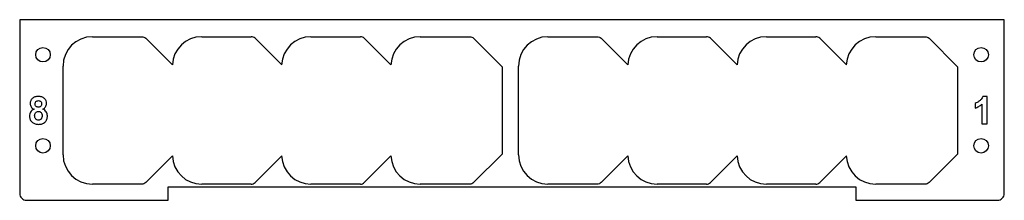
# Model space of a CAD drawing. Header units: millimetres. Extents: x -105 to 111, y 0 to 40.
import ezdxf

# ---------------------------------------------------------------- set-up
doc = ezdxf.new("R2010")
doc.units = ezdxf.units.MM
doc.layers.get('0').update_dxf_attribs({"linetype": 'CONTINUOUS'})

msp = doc.modelspace()

# ---------------------------------------------------------------- linework, layer by layer
for p, q in [((-89.15, 36.16), (-78.29, 36.16)), ((-77.44, 35.81), (-71.59, 29.96)), ((-65.15, 36.16), (-54.29, 36.16)), ((-53.44, 35.81), (-47.59, 29.96)), ((-41.15, 36.16), (-30.29, 36.16)), ((-29.44, 35.81), (-23.59, 29.96)), ((-17.15, 36.16), (-6.29, 36.16)), ((-5.44, 35.81), (0.8, 29.56)), ((10.85, 36.16), (21.71, 36.16)), ((22.56, 35.81), (28.41, 29.96)), ((34.85, 36.16), (45.71, 36.16)), ((46.56, 35.81), (52.41, 29.96)), ((58.85, 36.16), (69.71, 36.16)), ((70.56, 35.81), (76.41, 29.96)), ((82.85, 36.16), (93.71, 36.16)), ((94.56, 35.81), (100.8, 29.56)), ((-95.6, 10.21), (-95.6, 29.71)), ((0.8, 29.56), (0.8, 10.36)), ((4.4, 10.21), (4.4, 29.71)), ((100.8, 29.56), (100.8, 10.36)), ((107.32, 23.02), (106.38, 23.02)), ((107.32, 17), (107.32, 23.02)), ((104.68, 21.51), (104.68, 20.46)), ((106.17, 21.33), (106.17, 17)), ((106.17, 17), (107.32, 17)), ((-71.59, 9.96), (-77.44, 4.11)), ((-47.59, 9.96), (-53.44, 4.11)), ((-23.59, 9.96), (-29.44, 4.11)), ((0.8, 10.36), (-5.44, 4.11)), ((28.41, 9.96), (22.56, 4.11)), ((52.41, 9.96), (46.56, 4.11)), ((76.41, 9.96), (70.56, 4.11)), ((100.8, 10.36), (94.56, 4.11)), ((-78.29, 3.76), (-89.15, 3.76)), ((-54.29, 3.76), (-65.15, 3.76)), ((-30.29, 3.76), (-41.15, 3.76)), ((-6.29, 3.76), (-17.15, 3.76)), ((21.71, 3.76), (10.85, 3.76)), ((45.71, 3.76), (34.85, 3.76)), ((69.71, 3.76), (58.85, 3.76)), ((93.71, 3.76), (82.85, 3.76))]:
    msp.add_line(p, q)
msp.add_lwpolyline([(-72.01, 3.2), (77.99, 3.2), (78.49, 3.2), (78.49, 0.2), (109.6, 0.2, 0.414214), (111.1, 1.7), (111.1, 39.9), (-105.12, 39.9), (-105.12, 1.7, 0.414214), (-103.62, 0.2), (-72.51, 0.2), (-72.51, 3.2)], format="xyb", close=True)
for centre in [(-100.01, 32.2), (105.99, 32.2), (-100.01, 12.2), (105.99, 12.2)]:
    msp.add_circle(centre, 1.6)
for centre, radius, start, end in [((-89.15, 29.71), 6.45, 90, 180), ((-65.15, 29.71), 6.45, 90, 177.7958), ((-54.29, 34.96), 1.2, 45, 90), ((-41.15, 29.71), 6.45, 90, 177.7958), ((-30.29, 34.96), 1.2, 45, 90), ((-17.15, 29.71), 6.45, 90, 177.7958), ((10.85, 29.71), 6.45, 90, 180), ((34.85, 29.71), 6.45, 90, 177.7958), ((45.71, 34.96), 1.2, 45, 90), ((58.85, 29.71), 6.45, 90, 177.7958), ((69.71, 34.96), 1.2, 45, 90), ((82.85, 29.71), 6.45, 90, 177.7958), ((-89.15, 10.21), 6.45, 180, 270), ((-65.15, 10.21), 6.45, 182.2042, 270), ((-41.15, 10.21), 6.45, 182.2042, 270), ((-17.15, 10.21), 6.45, 182.2042, 270), ((10.85, 10.21), 6.45, 180, 270), ((34.85, 10.21), 6.45, 182.2042, 270), ((58.85, 10.21), 6.45, 182.2042, 270), ((82.85, 10.21), 6.45, 182.2042, 270), ((-54.29, 4.96), 1.2, 270, 315), ((-30.29, 4.96), 1.2, 270, 315), ((45.71, 4.96), 1.2, 270, 315), ((69.71, 4.96), 1.2, 270, 315)]:
    msp.add_arc(centre, radius, start, end)
for points, knots in [([(-78.29, 36.16), (-78.29, 36.16), (-78.29, 36.16), (-78.29, 36.16), (-78.13, 36.16), (-77.98, 36.13), (-77.83, 36.07)], [-0.0005598, -0.0005598, -0.0005598, -0.0005598, 0, 0, 0, 0.5, 0.5, 0.5, 0.5]), ([(-77.83, 36.07), (-77.69, 36.01), (-77.56, 35.92), (-77.44, 35.81), (-77.44, 35.81), (-77.44, 35.81), (-77.44, 35.81)], [0.5, 0.5, 0.5, 0.5, 1, 1, 1, 1.0005534, 1.0005534, 1.0005534, 1.0005534]), ([(-6.29, 36.16), (-6.29, 36.16), (-6.29, 36.16), (-6.29, 36.16), (-6.13, 36.16), (-5.98, 36.13), (-5.83, 36.07)], [-0.0005598, -0.0005598, -0.0005598, -0.0005598, 0, 0, 0, 0.5, 0.5, 0.5, 0.5]), ([(-5.83, 36.07), (-5.69, 36.01), (-5.56, 35.92), (-5.44, 35.81), (-5.44, 35.81), (-5.44, 35.81), (-5.44, 35.81)], [0.5, 0.5, 0.5, 0.5, 1, 1, 1, 1.0005534, 1.0005534, 1.0005534, 1.0005534]), ([(21.71, 36.16), (21.71, 36.16), (21.71, 36.16), (21.71, 36.16), (21.87, 36.16), (22.02, 36.13), (22.17, 36.07)], [-0.0005598, -0.0005598, -0.0005598, -0.0005598, 0, 0, 0, 0.5, 0.5, 0.5, 0.5]), ([(22.17, 36.07), (22.31, 36.01), (22.44, 35.92), (22.56, 35.81), (22.56, 35.81), (22.56, 35.81), (22.56, 35.81)], [0.5, 0.5, 0.5, 0.5, 1, 1, 1, 1.0005534, 1.0005534, 1.0005534, 1.0005534]), ([(93.71, 36.16), (93.71, 36.16), (93.71, 36.16), (93.71, 36.16), (93.87, 36.16), (94.02, 36.13), (94.17, 36.07)], [-0.0005598, -0.0005598, -0.0005598, -0.0005598, 0, 0, 0, 0.5, 0.5, 0.5, 0.5]), ([(94.17, 36.07), (94.31, 36.01), (94.44, 35.92), (94.56, 35.81), (94.56, 35.81), (94.56, 35.81), (94.56, 35.81)], [0.5, 0.5, 0.5, 0.5, 1, 1, 1, 1.0005534, 1.0005534, 1.0005534, 1.0005534]), ([(-102.35, 22.59), (-102.49, 22.43), (-102.77, 22.11), (-102.8, 21.69), (-102.82, 21.48)], [-0.1232093, -0.1232093, -0.1232093, -0.1232093, -0.0623989, 0, 0, 0, 0]), ([(-101.02, 23.02), (-101.28, 23.01), (-101.77, 22.99), (-102.17, 22.71), (-102.35, 22.59)], [-0.1428203, -0.1428203, -0.1428203, -0.1428203, -0.0655571, 0, 0, 0, 0]), ([(-101.73, 21.4), (-101.73, 21.5), (-101.71, 21.69), (-101.59, 21.84), (-101.54, 21.92)], [-0.05673256, -0.05673256, -0.05673256, -0.05673256, -0.0271609, 0, 0, 0, 0]), ([(-101.54, 21.92), (-101.46, 21.97), (-101.31, 22.09), (-101.11, 22.11), (-101.01, 22.11)], [-0.05751026, -0.05751026, -0.05751026, -0.05751026, -0.03017724, 0, 0, 0, 0]), ([(-99.69, 22.59), (-99.88, 22.71), (-100.27, 22.99), (-100.76, 23.01), (-101.02, 23.02)], [-0.1424026, -0.1424026, -0.1424026, -0.1424026, -0.0767568, 0, 0, 0, 0]), ([(-101.01, 22.11), (-100.91, 22.11), (-100.72, 22.09), (-100.57, 21.97), (-100.49, 21.92)], [-0.05607276, -0.05607276, -0.05607276, -0.05607276, -0.02686272, 0, 0, 0, 0]), ([(-100.49, 21.92), (-100.44, 21.85), (-100.32, 21.69), (-100.31, 21.5), (-100.3, 21.4)], [-0.05646149, -0.05646149, -0.05646149, -0.05646149, -0.02951277, 0, 0, 0, 0]), ([(-99.22, 21.48), (-99.24, 21.69), (-99.28, 22.11), (-99.55, 22.43), (-99.69, 22.59)], [-0.1234065, -0.1234065, -0.1234065, -0.1234065, -0.0609884, 0, 0, 0, 0]), ([(105.66, 22.06), (105.5, 21.94), (105.19, 21.71), (104.84, 21.57), (104.68, 21.51)], [-0.1130523, -0.1130523, -0.1130523, -0.1130523, -0.0515828, 0, 0, 0, 0]), ([(106.38, 23.02), (106.3, 22.85), (106.13, 22.47), (105.82, 22.2), (105.66, 22.06)], [-0.1214946, -0.1214946, -0.1214946, -0.1214946, -0.0629812, 0, 0, 0, 0]), ([(-102.73, 19.61), (-102.8, 19.47), (-102.94, 19.19), (-102.96, 18.87), (-102.97, 18.71)], [-0.09349594, -0.09349594, -0.09349594, -0.09349594, -0.0470972, 0, 0, 0, 0]), ([(-102.82, 21.48), (-102.81, 21.35), (-102.8, 21.09), (-102.68, 20.87), (-102.62, 20.76)], [-0.07577099, -0.07577099, -0.07577099, -0.07577099, -0.03772774, 0, 0, 0, 0]), ([(-101.97, 20.24), (-102.13, 20.16), (-102.43, 20.01), (-102.64, 19.74), (-102.73, 19.61)], [-0.09999889, -0.09999889, -0.09999889, -0.09999889, -0.04762759, 0, 0, 0, 0]), ([(-102.62, 20.76), (-102.54, 20.65), (-102.36, 20.42), (-102.11, 20.3), (-101.97, 20.24)], [-0.08403134, -0.08403134, -0.08403134, -0.08403134, -0.04454055, 0, 0, 0, 0]), ([(-101.54, 20.86), (-101.59, 20.93), (-101.72, 21.09), (-101.73, 21.29), (-101.73, 21.4)], [-0.05822769, -0.05822769, -0.05822769, -0.05822769, -0.0309771, 0, 0, 0, 0]), ([(-101.63, 19.46), (-101.55, 19.54), (-101.38, 19.72), (-101.13, 19.74), (-101, 19.75)], [-0.07145124, -0.07145124, -0.07145124, -0.07145124, -0.0374943, 0, 0, 0, 0]), ([(-101.02, 20.67), (-101.12, 20.67), (-101.31, 20.69), (-101.47, 20.8), (-101.54, 20.86)], [-0.05637039, -0.05637039, -0.05637039, -0.05637039, -0.02686604, 0, 0, 0, 0]), ([(-100.5, 20.86), (-100.57, 20.8), (-100.72, 20.69), (-100.92, 20.67), (-101.02, 20.67)], [-0.05703026, -0.05703026, -0.05703026, -0.05703026, -0.02986608, 0, 0, 0, 0]), ([(-101, 19.75), (-100.89, 19.74), (-100.66, 19.72), (-100.49, 19.57), (-100.4, 19.49)], [-0.06691157, -0.06691157, -0.06691157, -0.06691157, -0.03304852, 0, 0, 0, 0]), ([(-100.3, 21.4), (-100.31, 21.29), (-100.32, 21.09), (-100.44, 20.94), (-100.5, 20.86)], [-0.05849814, -0.05849814, -0.05849814, -0.05849814, -0.02746242, 0, 0, 0, 0]), ([(-100.4, 19.49), (-100.33, 19.39), (-100.19, 19.19), (-100.17, 18.94), (-100.17, 18.81)], [-0.07311979, -0.07311979, -0.07311979, -0.07311979, -0.03847203, 0, 0, 0, 0]), ([(-100.05, 20.24), (-99.92, 20.3), (-99.68, 20.42), (-99.52, 20.63), (-99.44, 20.73)], [-0.07952446, -0.07952446, -0.07952446, -0.07952446, -0.03878765, 0, 0, 0, 0]), ([(-99.29, 19.65), (-99.39, 19.77), (-99.59, 20.03), (-99.89, 20.17), (-100.05, 20.24)], [-0.09696855, -0.09696855, -0.09696855, -0.09696855, -0.05039167, 0, 0, 0, 0]), ([(-99.44, 20.73), (-99.37, 20.85), (-99.24, 21.08), (-99.23, 21.34), (-99.22, 21.48)], [-0.07826607, -0.07826607, -0.07826607, -0.07826607, -0.03981507, 0, 0, 0, 0]), ([(-99.03, 18.76), (-99.04, 18.93), (-99.06, 19.24), (-99.21, 19.52), (-99.29, 19.65)], [-0.09361186, -0.09361186, -0.09361186, -0.09361186, -0.04579462, 0, 0, 0, 0]), ([(104.68, 20.46), (104.96, 20.57), (105.5, 20.78), (105.95, 21.15), (106.17, 21.33)], [-0.1732931, -0.1732931, -0.1732931, -0.1732931, -0.0856823, 0, 0, 0, 0]), ([(-102.97, 18.71), (-102.95, 18.44), (-102.9, 17.9), (-102.52, 17.51), (-102.33, 17.32)], [-0.1576929, -0.1576929, -0.1576929, -0.1576929, -0.0770855, 0, 0, 0, 0]), ([(-102.33, 17.32), (-102.13, 17.2), (-101.72, 16.94), (-101.22, 16.91), (-100.97, 16.89)], [-0.1450128, -0.1450128, -0.1450128, -0.1450128, -0.0757656, 0, 0, 0, 0]), ([(-101.84, 18.83), (-101.83, 18.94), (-101.81, 19.16), (-101.69, 19.36), (-101.63, 19.46)], [-0.06717028, -0.06717028, -0.06717028, -0.06717028, -0.03402293, 0, 0, 0, 0]), ([(-101.6, 18.08), (-101.67, 18.19), (-101.82, 18.41), (-101.83, 18.68), (-101.84, 18.83)], [-0.07938431, -0.07938431, -0.07938431, -0.07938431, -0.04269419, 0, 0, 0, 0]), ([(-100.99, 17.82), (-101.1, 17.83), (-101.34, 17.85), (-101.51, 18.01), (-101.6, 18.08)], [-0.06793366, -0.06793366, -0.06793366, -0.06793366, -0.03387085, 0, 0, 0, 0]), ([(-100.4, 18.07), (-100.48, 18), (-100.65, 17.85), (-100.87, 17.83), (-100.99, 17.82)], [-0.06579329, -0.06579329, -0.06579329, -0.06579329, -0.03316001, 0, 0, 0, 0]), ([(-100.97, 16.89), (-100.69, 16.91), (-100.17, 16.94), (-99.75, 17.26), (-99.56, 17.41)], [-0.1533303, -0.1533303, -0.1533303, -0.1533303, -0.0730257, 0, 0, 0, 0]), ([(-100.17, 18.81), (-100.17, 18.67), (-100.18, 18.4), (-100.33, 18.18), (-100.4, 18.07)], [-0.07883531, -0.07883531, -0.07883531, -0.07883531, -0.03582219, 0, 0, 0, 0]), ([(-99.56, 17.41), (-99.4, 17.6), (-99.08, 18), (-99.05, 18.5), (-99.03, 18.76)], [-0.1482324, -0.1482324, -0.1482324, -0.1482324, -0.0764638, 0, 0, 0, 0]), ([(-77.83, 3.85), (-77.98, 3.79), (-78.13, 3.76), (-78.29, 3.76), (-78.29, 3.76), (-78.29, 3.76), (-78.29, 3.76)], [0.5, 0.5, 0.5, 0.5, 1, 1, 1, 1.0005534, 1.0005534, 1.0005534, 1.0005534]), ([(-77.44, 4.11), (-77.44, 4.11), (-77.44, 4.11), (-77.44, 4.11), (-77.56, 4), (-77.69, 3.91), (-77.83, 3.85)], [-0.0005598, -0.0005598, -0.0005598, -0.0005598, 0, 0, 0, 0.5, 0.5, 0.5, 0.5]), ([(-5.83, 3.85), (-5.98, 3.79), (-6.13, 3.76), (-6.29, 3.76), (-6.29, 3.76), (-6.29, 3.76), (-6.29, 3.76)], [0.5, 0.5, 0.5, 0.5, 1, 1, 1, 1.0005534, 1.0005534, 1.0005534, 1.0005534]), ([(-5.44, 4.11), (-5.44, 4.11), (-5.44, 4.11), (-5.44, 4.11), (-5.56, 4), (-5.69, 3.91), (-5.83, 3.85)], [-0.0005598, -0.0005598, -0.0005598, -0.0005598, 0, 0, 0, 0.5, 0.5, 0.5, 0.5]), ([(22.17, 3.85), (22.02, 3.79), (21.87, 3.76), (21.71, 3.76), (21.71, 3.76), (21.71, 3.76), (21.71, 3.76)], [0.5, 0.5, 0.5, 0.5, 1, 1, 1, 1.0005534, 1.0005534, 1.0005534, 1.0005534]), ([(22.56, 4.11), (22.56, 4.11), (22.56, 4.11), (22.56, 4.11), (22.44, 4), (22.31, 3.91), (22.17, 3.85)], [-0.0005598, -0.0005598, -0.0005598, -0.0005598, 0, 0, 0, 0.5, 0.5, 0.5, 0.5]), ([(94.17, 3.85), (94.02, 3.79), (93.87, 3.76), (93.71, 3.76), (93.71, 3.76), (93.71, 3.76), (93.71, 3.76)], [0.5, 0.5, 0.5, 0.5, 1, 1, 1, 1.0005534, 1.0005534, 1.0005534, 1.0005534]), ([(94.56, 4.11), (94.56, 4.11), (94.56, 4.11), (94.56, 4.11), (94.44, 4), (94.31, 3.91), (94.17, 3.85)], [-0.0005598, -0.0005598, -0.0005598, -0.0005598, 0, 0, 0, 0.5, 0.5, 0.5, 0.5])]:
    msp.add_open_spline(points, degree=3, knots=knots)

doc.saveas('drawing.dxf')
